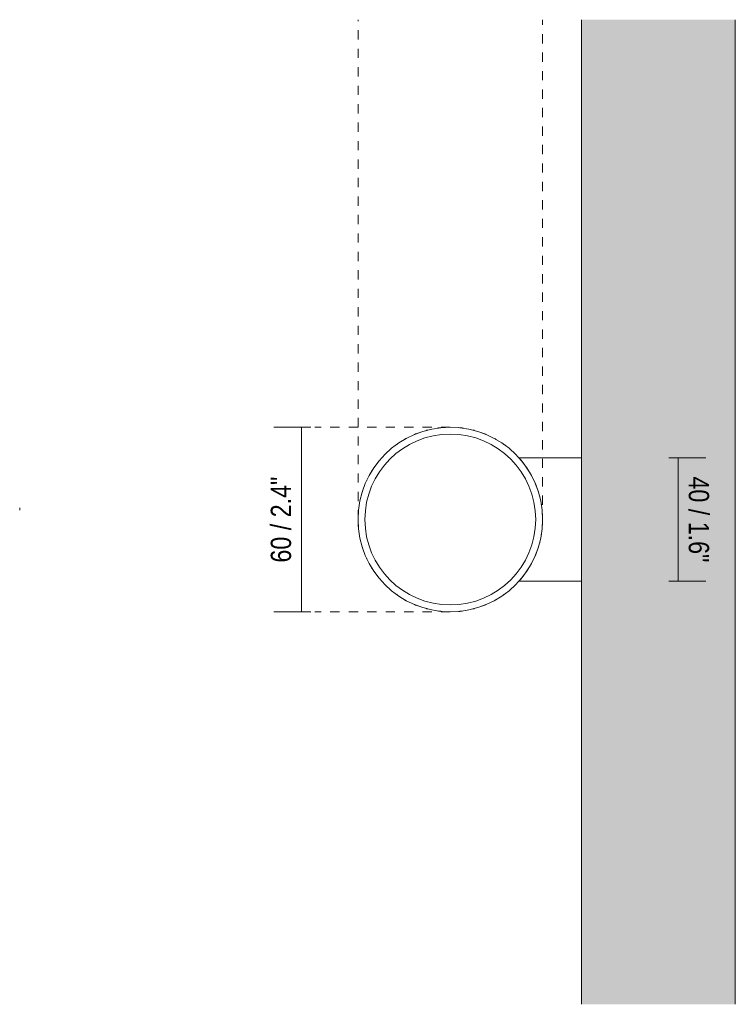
# Model space of a CAD drawing. Header units: millimetres. Extents: x -6669 to -5302, y 40 to 6739.
# Tile 4 of 4: x -6339 to -6106, y 6419 to 6739. Entities that reach past the tile are written whole.
import ezdxf

# ---------------------------------------------------------------- set-up
doc = ezdxf.new("R2010")
doc.units = ezdxf.units.MM
doc.linetypes.add('Dash', pattern=[6, 3, -3])
doc.layers.add('A-ANNO-DIMS', color=7, linetype='Continuous', lineweight=9, true_color=0x5b5b5b)
for name, color, linetype, lineweight in [('A-ANNO-DIMS-3', 7, 'Continuous', 9), ('A-WALL', 7, 'Continuous', 9), ('E-LITE-EQPM', 7, 'Continuous', 20)]:
    doc.layers.add(name, color=color, linetype=linetype, lineweight=lineweight)
doc.styles.add('Arial Narrow', font='ARIALN.TTF', dxfattribs={"height": 6.6})
doc.dimstyles.new('FARO_-_2_2mm_Arial_Narrow_mm_Inch_Left', dxfattribs={"dimscale": 304.8, "dimtxt": 6.754644, "dimasz": 0, "dimexe": 0.029528, "dimexo": 0.0625, "dimgap": 0.004921, "dimtad": 1, "dimdec": 0, "dimzin": 0, "dimdsep": 46, "dimtxsty": 'Arial Narrow', "dimblk1": 'NONE', "dimblk2": 'NONE', "dimsah": 1, "dimcen": 0.09, "dimadec": 0, "dimazin": 0, "dimtfac": 1, "dimtdec": 4, "dimtix": 1, "dimtmove": 0, "dimatfit": 3, "dimfxl": 0.009843, "dimfxlon": 1, "dimtvp": 1, "dimtolj": 1, "dimtzin": 0, "dimarcsym": 2})
doc.dimstyles.new('FARO_-_2_2mm_Arial_Narrow_mm_Inch_Right', dxfattribs={"dimscale": 304.8, "dimtxt": 6.754644, "dimasz": 0, "dimexe": 0.029528, "dimexo": 0.0625, "dimgap": 0.004921, "dimtad": 1, "dimdec": 0, "dimzin": 0, "dimdsep": 46, "dimtxsty": 'Arial Narrow', "dimblk1": 'NONE', "dimblk2": 'NONE', "dimsah": 1, "dimcen": 0.09, "dimadec": 0, "dimazin": 0, "dimtfac": 1, "dimtdec": 4, "dimtix": 1, "dimtmove": 0, "dimatfit": 3, "dimfxl": 0.009843, "dimfxlon": 1, "dimtvp": 1, "dimtolj": 1, "dimtzin": 0, "dimarcsym": 2})

# ---------------------------------------------------------------- blocks, each defined once
blk = doc.blocks.new('43748 - 43748 STAN White wall lamp 1L-532366-Planta_PDF')
at = {"layer": 'E-LITE-EQPM'}
for start, end in [(104.4, 105.0106), (95.0687, 98.23), (81.77, 84.9313), (74.9894, 75.6), (118.8, 120.039), (110.0119, 112.7252), (67.2748, 69.9881), (59.961, 61.2), (132.1565, 134.9194), (125.0194, 126), (54, 54.9806), (45.0806, 47.8435), (139.9691, 140.4), (146.6594, 148.4652), (32.4804, 33.3406), (31.5348, 32.4), (154.8, 154.9847), (159.9796, 163.0013), (16.9987, 18), (169.2, 169.9818), (175.0052, 177.4601), (2.5399, 3.6), (182.5399, 184.9948), (356.4, 357.4601), (190.0182, 190.8), (196.9987, 200.0204), (342, 343.0013), (205.0153, 205.2), (211.5348, 213.3406), (326.6594, 327.5196), (327.6, 328.4652), (219.6, 220.0309), (225.0806, 227.8435), (312.1565, 314.9194), (234, 234.9806), (305.0194, 306), (239.961, 241.2), (247.2748, 249.9881), (254.9894, 255.6), (284.4, 285.0106), (290.0119, 292.7252), (298.8, 300.039), (261.77, 264.9313), (275.0687, 278.23)]:
    blk.add_arc((-3311.59, 6576.5), 30, start, end, dxfattribs=at)
blk = doc.blocks.new('DIMBLOCK3-Planta_PDF')
at = {"layer": 'A-ANNO-DIMS-3', "color": 251, "true_color": 0x5b5b5b, "transparency": 16777216}
for p, q in [((-6244.32, 6606.5), (-6256.32, 6606.5)), ((-6247.32, 6606.5), (-6247.32, 6546.5)), ((-6247.32, 6606.5), (-6244.32, 6606.5)), ((-6244.32, 6546.5), (-6256.32, 6546.5)), ((-6247.32, 6546.5), (-6244.32, 6546.5))]:
    blk.add_line(p, q, dxfattribs=at)
at = {"layer": 'A-ANNO-DIMS-3', "color": 0, "transparency": 16777216, "insert": (-6257.35, 6562.5), "char_height": 6.6, "width": 33.5802, "attachment_point": 1, "rotation": 90, "line_spacing_factor": 0.974696, "style": 'Arial Narrow'}
blk.add_mtext('60 / 2.4"', dxfattribs=at)
blk = doc.blocks.new('_None')
blk = doc.blocks.new('DIMBLOCK4-Planta_PDF')
at = {"layer": 'A-ANNO-DIMS-3', "color": 251, "true_color": 0x5b5b5b, "transparency": 16777216}
for p, q in [((-6127.92, 6596.5), (-6115.92, 6596.5)), ((-6124.92, 6596.5), (-6127.92, 6596.5)), ((-6124.92, 6556.5), (-6124.92, 6596.5)), ((-6127.92, 6556.5), (-6115.92, 6556.5)), ((-6124.92, 6556.5), (-6127.92, 6556.5))]:
    blk.add_line(p, q, dxfattribs=at)
at = {"layer": 'A-ANNO-DIMS-3', "color": 0, "transparency": 16777216, "insert": (-6114.89, 6590.49), "char_height": 6.6, "width": 33.5802, "attachment_point": 1, "rotation": 270, "line_spacing_factor": 0.974696, "style": 'Arial Narrow'}
blk.add_mtext('40 / 1.6"', dxfattribs=at)

msp = doc.modelspace()

# ---------------------------------------------------------------- hatches: boundary and pattern name
at = {"layer": 'A-WALL', "true_color": 0xf7f7f7}
msp.add_hatch(color=7, dxfattribs=at).paths.add_polyline_path([(-6106.36, 6418.93), (-6106.36, 6738.95), (-6156.36, 6738.95), (-6156.36, 6418.93)], flags=0)

# ---------------------------------------------------------------- linework, layer by layer
at = {"layer": 'A-ANNO-DIMS', "color": 254, "linetype": 'Dash', "true_color": 0xd2d2d2}
for p, q in [((-6228.99, 6576.5), (-6228.99, 6738.95)), ((-6169.01, 6575.25), (-6169.01, 6738.95)), ((-6198.99, 6606.5), (-6242.99, 6606.5)), ((-6198.99, 6546.5), (-6242.99, 6546.5))]:
    msp.add_line(p, q, dxfattribs=at)
at = {"layer": 'A-ANNO-DIMS'}
msp.add_line((-6338.95, 6579.5), (-6338.95, 6580.3), dxfattribs=at)
at = {"layer": 'A-WALL', "color": 253, "true_color": 0xaaaaaa}
for p, q in [((-6156.36, 6596.5), (-6156.36, 6738.95)), ((-6106.36, 6738.95), (-6106.36, 6418.93)), ((-6156.36, 6418.93), (-6156.36, 6556.5))]:
    msp.add_line(p, q, dxfattribs=at)
at = {"layer": 'E-LITE-EQPM'}
for p, q in [((-6156.36, 6596.5), (-6176.62, 6596.5)), ((-6156.36, 6556.5), (-6156.36, 6596.5)), ((-6176.62, 6556.5), (-6156.36, 6556.5))]:
    msp.add_line(p, q, dxfattribs=at)
for radius, start, end in [(30, 90, 270), (30, 270, 90), (27.75, 90, 270), (27.75, 270, 90), (30, 18.5824, 41.8103), (30, 13.9368, 15.0121), (30, 9.2912, 10.0085), (30, 4.6456, 4.9973), (30, 355.0027, 355.3544), (30, 349.9915, 350.7088), (30, 318.1897, 341.4176), (30, 344.9879, 346.0632)]:
    msp.add_arc((-6198.99, 6576.5), radius, start, end, dxfattribs=at)

# ---------------------------------------------------------------- block references
msp.add_blockref('43748 - 43748 STAN White wall lamp 1L-532366-Planta_PDF', (-2887.4, 0), dxfattribs=at)

# ---------------------------------------------------------------- dimensions: what is measured, and where the dimension line sits
at = {"layer": 'A-ANNO-DIMS'}
for base, p1, p2, dimstyle, override, picture, middle in [((-6247.32, 6546.5), (-6244.32, 6606.5), (-6244.32, 6546.5), 'FARO_-_2_2mm_Arial_Narrow_mm_Inch_Left', {"dimpost": '<>', "dimfxl": 60}, 'DIMBLOCK3-Planta_PDF', (-6253.09, 6576.5)), ((-6124.92, 6596.5), (-6127.92, 6556.5), (-6127.92, 6596.5), 'FARO_-_2_2mm_Arial_Narrow_mm_Inch_Right', {"dimtad": 4, "dimpost": '<>', "dimfxl": 40}, 'DIMBLOCK4-Planta_PDF', (-6119.14, 6576.5))]:
    dim = msp.add_linear_dim(base=base, p1=p1, p2=p2, angle=90, dimstyle=dimstyle, override=override, dxfattribs=at)
    dim.commit()
    dim.dimension.update_dxf_attribs({"geometry": picture, "text_midpoint": middle})

doc.saveas('drawing.dxf')
